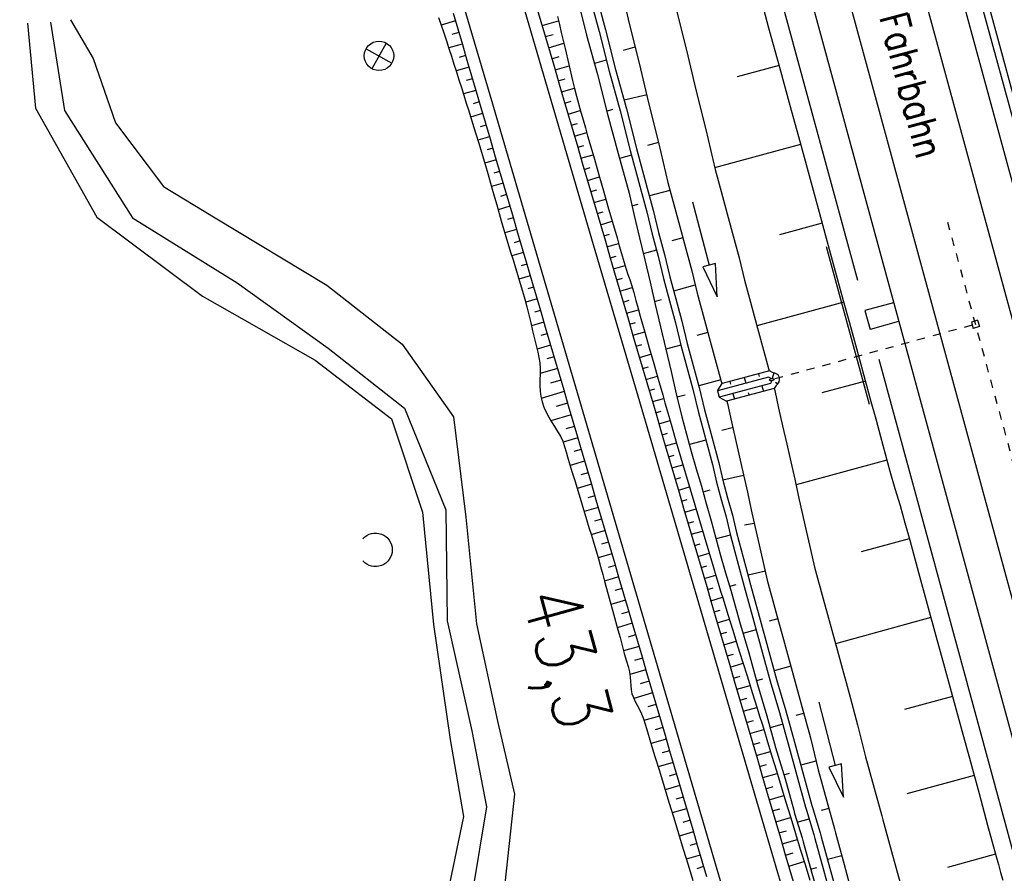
# Model space of a CAD drawing. Extents: x 447258 to 447844, y 441190 to 442763.
# Tile 28 of 123: x 447472 to 447532, y 441535 to 441587. Entities that reach past the tile are written whole.
import ezdxf

# ---------------------------------------------------------------- set-up
doc = ezdxf.new("R2010")
doc.units = 0
doc.header["$LTSCALE"] = 2
doc.header["$MEASUREMENT"] = 0
for name, pattern in [('ACAD_ISO03W100', [0.5, 0.25, -0.25]), ('ACAD_ISO10W100W', [0.5, 0.25, -0.25]), ('AUSGEZOGEN', [0])]:
    doc.linetypes.add(name, pattern=pattern)
for name, color, linetype in [('BOESCHG', 250, 'AUSGEZOGEN'), ('DB-Bahnachse', 7, 'CONTINUOUS'), ('DB-Bemassung', 15, 'CONTINUOUS'), ('DB-Bestand', 8, 'CONTINUOUS'), ('DB-Boeschungen', 15, 'CONTINUOUS'), ('DB-Gleisachsen', 7, 'CONTINUOUS'), ('DB-GRABEN', 15, 'AUSGEZOGEN'), ('DB-Ingenieurbauwerke', 15, 'CONTINUOUS'), ('DB-Kabelanlagen', 15, 'CONTINUOUS'), ('DB-LS-Wände', 15, 'CONTINUOUS'), ('DB-Wegboeschungen', 15, 'CONTINUOUS'), ('DB-Wege', 15, 'CONTINUOUS'), ('FBRTOP', 250, 'AUSGEZOGEN'), ('PFEILTOP', 200, 'AUSGEZOGEN')]:
    doc.layers.add(name, color=color, linetype=linetype)
doc.styles.add('ROMANS', font='romans.shx', dxfattribs={"width": 0.8})

# ---------------------------------------------------------------- blocks, each defined once
blk = doc.blocks.new('PRIM_A79_107')
at = {"layer": 'DB-Bestand', "color": 253, "linetype": 'Continuous'}
for points in [[(467.505, 261.252), (468.79, 259.991)], [(467.517, 259.98), (468.778, 261.264)]]:
    blk.add_lwpolyline(points, dxfattribs=at)
blk.add_circle((468.148, 260.622), 0.9, dxfattribs=at)
blk = doc.blocks.new('PRIM_A65_240')
at = {"layer": 'DB-Bestand', "color": 253, "linetype": 'Continuous'}
blk.add_lwpolyline([(496.353, 251.879, -0.69108), (497.484, 253.435, -0.691081), (497.665, 251.52)], format="xyb", dxfattribs=at)

msp = doc.modelspace()

# ---------------------------------------------------------------- hatches: boundary and pattern name
at = {"layer": 'PFEILTOP'}
h = msp.add_hatch(dxfattribs=at)
h.set_pattern_fill('_USER', color=256, scale=1.5, angle=45, style=0, pattern_type=0)
h.set_pattern_definition([(329.237, (447424.7137, 441994.7568), (0.7672323, 1.2889355), [])])
edge = h.paths.add_edge_path()
edge.add_line((447554.689, 441513.768), (447547.504, 441545.104))
edge.add_line((447547.504, 441545.104), (447537.107, 441587.415))
edge.add_line((447537.107, 441587.415), (447530.255, 441607.806))
edge.add_line((447530.255, 441607.806), (447521.935, 441632.16))
edge.add_line((447521.935, 441632.16), (447521.172, 441636.995))
edge.add_line((447521.172, 441636.995), (447519.605, 441643.372))
edge.add_line((447519.605, 441643.372), (447515.335, 441649.099))
edge.add_line((447515.335, 441649.099), (447507.515, 441678.184))
edge.add_line((447507.515, 441678.184), (447498.583, 441711.54))
edge.add_line((447498.583, 441711.54), (447488.289, 441750.317))
edge.add_line((447488.289, 441750.317), (447482.131, 441773.305))
edge.add_line((447482.131, 441773.305), (447471.266, 441814.433))
edge.add_line((447471.266, 441814.433), (447463.339, 441844.985))
edge.add_line((447463.339, 441844.985), (447457.856, 441865.942))
edge.add_line((447457.856, 441865.942), (447449.55, 441897.966))
edge.add_line((447449.55, 441897.966), (447433.166, 441961.446))
edge.add_line((447433.166, 441961.446), (447421.147, 442008.815))
edge.add_line((447421.147, 442008.815), (447419.891, 442013.788))
edge.add_line((447553.909, 441513.59), (447546.726, 441544.92))
edge.add_line((447546.726, 441544.92), (447536.339, 441587.191))
edge.add_line((447536.339, 441587.191), (447529.497, 441607.55))
edge.add_line((447529.497, 441607.55), (447521.155, 441631.966))
edge.add_line((447521.155, 441631.966), (447520.388, 441636.837))
edge.add_line((447520.388, 441636.837), (447518.867, 441643.024))
edge.add_line((447518.867, 441643.024), (447514.603, 441648.743))
edge.add_line((447514.603, 441648.743), (447506.743, 441677.976))
edge.add_line((447506.743, 441677.976), (447497.811, 441711.334))
edge.add_line((447497.811, 441711.334), (447487.517, 441750.111))
edge.add_line((447487.517, 441750.111), (447481.357, 441773.099))
edge.add_line((447481.357, 441773.099), (447470.492, 441814.231))
edge.add_line((447470.492, 441814.231), (447462.565, 441844.783))
edge.add_line((447462.565, 441844.783), (447457.082, 441865.74))
edge.add_line((447457.082, 441865.74), (447448.776, 441897.766))
edge.add_line((447448.776, 441897.766), (447432.39, 441961.248))
edge.add_line((447432.39, 441961.248), (447420.371, 442008.619))
edge.add_line((447420.371, 442008.619), (447419.067, 442013.783))

# ---------------------------------------------------------------- linework, layer by layer
at = {"layer": 'BOESCHG'}
for points in [[(447490.874, 441774.634, 0.000732), (447503.191, 441735.269, 0.001058), (447504.239, 441731.961, 0.000049), (447527.037, 441660.553, 0.012987), (447548.526, 441598.847, 0.008782), (447584.24, 441509.076)], [(447505.968, 441733.072, 0.000005), (447506.375, 441731.761, 0.000001), (447528.372, 441660.974, 0.018969), (447550.06, 441599.512, 0.012778), (447587.97, 441510.52)]]:
    msp.add_lwpolyline(points, format="xyb", dxfattribs=at)
at = {"layer": 'BOESCHG', "flags": 128}
msp.add_lwpolyline([(447528.106, 441604.773, -0.001741), (447532.245, 441590.487, -0.005466), (447533.498, 441585.918, -0.000173), (447539.995, 441561.128, 0.000259), (447544.338, 441544.57, 0.001301), (447552.31, 441514.558, 0.020112), (447552.908, 441512.64, 0.058233), (447553.222, 441512.004, -0.025738), (447554.023, 441510.618, -0.033988), (447555.281, 441507.68, -0.070536), (447555.581, 441506.164, -0.13888), (447555.367, 441505.212, 0.173807), (447555.247, 441504.434, 0.00477), (447555.3, 441504.174, 0.003118), (447555.387, 441503.778, 0.01381), (447557.421, 441495.825, 0.006254), (447562.612, 441478.459, 0.004755), (447564.688, 441472.034, 0.001644), (447570.93, 441453.526, 0.011246), (447571.501, 441451.968, 0.002982), (447573.818, 441446.158)], format="xyb", dxfattribs=at)
at = {"layer": 'DB-Bahnachse', "linetype": 'ACAD_ISO10W100W'}
msp.add_line((447528.254, 441574.362), (447533.412, 441555.416), dxfattribs=at)
at = {"layer": 'DB-Bestand', "linetype": 'Continuous'}
for p, q in [((447472.015, 441586.523), (447472.505, 441581.314)), ((447473.418, 441586.579), (447474.282, 441581.184)), ((447474.645, 441586.715), (447476.021, 441584.364)), ((447476.021, 441584.364), (447477.395, 441580.422)), ((447472.505, 441581.314), (447476.255, 441574.669)), ((447474.282, 441581.184), (447478.427, 441574.619)), ((447477.395, 441580.422), (447480.32, 441576.543)), ((447480.32, 441576.543), (447483.476, 441574.612)), ((447476.255, 441574.669), (447482.716, 441569.822)), ((447478.427, 441574.619), (447484.819, 441570.656)), ((447483.476, 441574.612), (447490.306, 441570.509)), ((447484.819, 441570.656), (447490.397, 441566.646)), ((447490.306, 441570.509), (447494.907, 441566.9)), ((447482.716, 441569.822), (447489.603, 441565.924)), ((447490.397, 441566.646), (447495.065, 441562.987)), ((447494.907, 441566.9), (447498.048, 441562.446)), ((447489.603, 441565.924), (447494.267, 441562.327)), ((447495.065, 441562.987), (447497.593, 441556.78)), ((447494.267, 441562.327), (447496.163, 441556.632)), ((447498.048, 441562.446), (447498.815, 441556.331)), ((447496.163, 441556.632), (447496.821, 441549.77)), ((447497.593, 441556.78), (447497.663, 441549.994)), ((447498.815, 441556.331), (447499.462, 441549.802)), ((447496.821, 441549.77), (447497.86, 441542.735)), ((447497.663, 441549.994), (447499.173, 441543.259)), ((447499.462, 441549.802), (447500.751, 441543.843)), ((447500.751, 441543.843), (447501.782, 441539.391)), ((447499.173, 441543.259), (447500.081, 441538.608)), ((447497.86, 441542.735), (447498.662, 441538.031)), ((447501.782, 441539.391), (447500.973, 441531.917)), ((447500.081, 441538.608), (447499.191, 441533.309)), ((447498.662, 441538.031), (447497.808, 441533.908))]:
    msp.add_line(p, q, dxfattribs=at)
at = {"layer": 'DB-Boeschungen', "linetype": 'Continuous'}
for p, q in [((447516.66, 441588.656), (447517.319, 441586.244)), ((447511.692, 441587.297), (447512.304, 441584.872)), ((447517.319, 441586.244), (447517.979, 441583.833)), ((447512.304, 441584.872), (447512.867, 441582.434)), ((447517.953, 441583.929), (447515.397, 441583.23)), ((447517.979, 441583.833), (447518.639, 441581.422)), ((447512.867, 441582.434), (447513.479, 441580.01)), ((447518.639, 441581.422), (447519.299, 441579.01)), ((447513.479, 441580.01), (447514.042, 441577.572)), ((447519.272, 441579.107), (447514.016, 441577.668)), ((447519.299, 441579.01), (447519.668, 441577.66)), ((447514.042, 441577.572), (447514.411, 441576.222)), ((447519.668, 441577.66), (447520.038, 441576.31)), ((447514.411, 441576.222), (447514.781, 441574.871)), ((447520.038, 441576.31), (447520.407, 441574.959)), ((447520.407, 441574.959), (447520.777, 441573.609)), ((447514.781, 441574.871), (447515.15, 441573.521)), ((447520.592, 441574.284), (447517.988, 441573.571)), ((447515.15, 441573.521), (447515.52, 441572.17)), ((447520.777, 441573.609), (447521.146, 441572.258)), ((447515.52, 441572.17), (447515.841, 441570.807)), ((447521.146, 441572.258), (447521.515, 441570.908)), ((447515.841, 441570.807), (447516.21, 441569.457)), ((447521.515, 441570.908), (447521.885, 441569.558)), ((447521.885, 441569.558), (447522.254, 441568.207)), ((447516.21, 441569.457), (447516.58, 441568.106)), ((447521.911, 441569.461), (447516.606, 441568.01)), ((447516.58, 441568.106), (447516.949, 441566.756)), ((447522.254, 441568.207), (447522.624, 441566.857)), ((447516.949, 441566.756), (447517.319, 441565.405)), ((447522.624, 441566.857), (447522.993, 441565.507)), ((447517.319, 441565.405), (447517.358, 441565.263)), ((447522.993, 441565.507), (447523.284, 441564.446)), ((447517.654, 441564.182), (447517.688, 441564.055)), ((447523.231, 441564.638), (447520.578, 441563.913)), ((447523.284, 441564.446), (447523.574, 441563.385)), ((447517.688, 441564.055), (447517.93, 441562.981)), ((447517.93, 441562.981), (447518.173, 441561.907)), ((447523.574, 441563.385), (447523.864, 441562.324)), ((447523.864, 441562.324), (447524.155, 441561.263)), ((447518.173, 441561.907), (447518.428, 441560.784)), ((447524.155, 441561.263), (447524.445, 441560.202)), ((447518.428, 441560.784), (447518.67, 441559.71)), ((447524.445, 441560.202), (447524.735, 441559.141)), ((447518.67, 441559.71), (447518.912, 441558.636)), ((447524.55, 441559.816), (447519.004, 441558.298)), ((447524.735, 441559.141), (447525.025, 441558.08)), ((447518.912, 441558.636), (447519.154, 441557.562)), ((447519.154, 441557.562), (447519.396, 441556.487)), ((447525.025, 441558.08), (447525.364, 441557.032)), ((447525.364, 441557.032), (447525.654, 441555.971)), ((447519.396, 441556.487), (447519.638, 441555.413)), ((447525.654, 441555.971), (447525.945, 441554.91)), ((447519.638, 441555.413), (447519.88, 441554.339)), ((447525.918, 441555.006), (447522.976, 441554.201)), ((447525.945, 441554.91), (447526.486, 441552.932)), ((447519.88, 441554.339), (447520.122, 441553.265)), ((447520.122, 441553.265), (447520.65, 441551.336)), ((447526.486, 441552.932), (447527.013, 441551.003)), ((447520.65, 441551.336), (447521.178, 441549.407)), ((447527.013, 441551.003), (447527.541, 441549.074)), ((447527.238, 441550.183), (447521.402, 441548.587)), ((447521.178, 441549.407), (447521.706, 441547.478)), ((447527.541, 441549.074), (447528.069, 441547.145)), ((447521.706, 441547.478), (447522.234, 441545.548)), ((447528.069, 441547.145), (447528.597, 441545.216)), ((447522.234, 441545.548), (447522.761, 441543.619)), ((447528.557, 441545.361), (447525.615, 441544.556)), ((447528.597, 441545.216), (447529.125, 441543.287)), ((447522.761, 441543.619), (447523.241, 441541.677)), ((447529.125, 441543.287), (447529.652, 441541.358)), ((447523.241, 441541.677), (447523.769, 441539.748)), ((447529.652, 441541.358), (447530.18, 441539.429)), ((447529.877, 441540.538), (447525.777, 441539.416)), ((447523.769, 441539.748), (447524.231, 441538.06)), ((447530.18, 441539.429), (447530.708, 441537.5)), ((447524.231, 441538.06), (447524.297, 441537.819)), ((447524.297, 441537.819), (447524.824, 441535.89)), ((447530.708, 441537.5), (447531.236, 441535.571)), ((447524.824, 441535.89), (447525.352, 441533.961)), ((447531.196, 441535.715), (447528.254, 441534.91)), ((447531.236, 441535.571), (447531.368, 441535.088)), ((447531.368, 441535.088), (447531.5, 441534.606)), ((447531.5, 441534.606), (447531.632, 441534.124))]:
    msp.add_line(p, q, dxfattribs=at)
at = {"layer": 'DB-Gleisachsen', "linetype": 'Continuous'}
for p, q in [((447522.616, 441603.635), (447547.472, 441512.338)), ((447518.275, 441602.449), (447543.13, 441511.156))]:
    msp.add_line(p, q, dxfattribs=at)
at = {"layer": 'DB-GRABEN', "linetype": 'Continuous'}
for p, q in [((447508.235, 441588.943), (447508.799, 441586.505)), ((447505.583, 441588.217), (447506.194, 441585.792)), ((447506.306, 441588.415), (447506.966, 441586.003)), ((447506.692, 441588.52), (447507.352, 441586.109)), ((447508.799, 441586.505), (447509.41, 441584.08)), ((447506.194, 441585.792), (447506.854, 441583.381)), ((447506.966, 441586.003), (447507.577, 441583.579)), ((447507.352, 441586.109), (447507.963, 441583.684)), ((447509.146, 441585.045), (447508.423, 441584.847)), ((447507.393, 441584.254), (447506.669, 441584.056)), ((447509.41, 441584.08), (447509.973, 441581.643)), ((447506.854, 441583.381), (447507.466, 441580.956)), ((447507.577, 441583.579), (447508.237, 441581.168)), ((447507.963, 441583.684), (447508.623, 441581.273)), ((447509.89, 441582.138), (447508.478, 441581.804)), ((447509.973, 441581.643), (447510.585, 441579.218)), ((447507.413, 441581.149), (447507.799, 441581.255)), ((447508.237, 441581.168), (447508.849, 441578.743)), ((447508.623, 441581.273), (447509.235, 441578.849)), ((447507.466, 441580.956), (447508.125, 441578.545)), ((447510.585, 441579.218), (447509.91, 441579.033)), ((447510.585, 441579.218), (447511.148, 441576.78)), ((447508.849, 441578.743), (447509.509, 441576.332)), ((447509.235, 441578.849), (447509.894, 441576.437)), ((447508.125, 441578.545), (447508.785, 441576.134)), ((447508.928, 441578.454), (447508.205, 441578.256)), ((447511.148, 441576.78), (447511.518, 441575.43)), ((447509.509, 441576.332), (447509.878, 441574.981)), ((447509.894, 441576.437), (447510.264, 441575.087)), ((447511.28, 441576.298), (447510.026, 441575.955)), ((447508.785, 441576.134), (447509.106, 441574.77)), ((447512.665, 441575.599), (447513.674, 441571.728)), ((447508.948, 441575.349), (447509.334, 441575.454)), ((447509.878, 441574.981), (447510.199, 441573.618)), ((447510.264, 441575.087), (447510.585, 441573.723)), ((447511.518, 441575.43), (447511.887, 441574.08)), ((447509.106, 441574.77), (447509.428, 441573.407)), ((447511.887, 441574.08), (447512.257, 441572.729)), ((447509.428, 441573.407), (447509.749, 441572.043)), ((447510.199, 441573.618), (447510.569, 441572.267)), ((447510.585, 441573.723), (447510.955, 441572.373)), ((447512.072, 441573.404), (447511.397, 441573.22)), ((447510.463, 441572.653), (447509.643, 441572.429)), ((447512.257, 441572.729), (447512.626, 441571.379)), ((447509.749, 441572.043), (447510.07, 441570.679)), ((447510.569, 441572.267), (447510.89, 441570.904)), ((447510.955, 441572.373), (447511.276, 441571.009)), ((447512.626, 441571.379), (447512.947, 441570.015)), ((447513.674, 441571.728), (447513.287, 441571.627)), ((447513.287, 441571.627), (447514.179, 441569.793)), ((447514.062, 441571.829), (447513.674, 441571.728)), ((447514.179, 441569.793), (447514.062, 441571.829)), ((447510.89, 441570.904), (447511.259, 441569.553)), ((447511.276, 441571.009), (447511.645, 441569.659)), ((447510.07, 441570.679), (447510.391, 441569.316)), ((447512.815, 441570.497), (447511.513, 441570.141)), ((447510.339, 441569.509), (447510.773, 441569.628)), ((447511.259, 441569.553), (447511.629, 441568.203)), ((447511.645, 441569.659), (447512.015, 441568.309)), ((447512.947, 441570.015), (447513.317, 441568.665)), ((447510.391, 441569.316), (447510.713, 441567.952)), ((447513.317, 441568.665), (447513.686, 441567.314)), ((447510.713, 441567.952), (447511.034, 441566.589)), ((447511.629, 441568.203), (447511.95, 441566.839)), ((447512.015, 441568.309), (447512.336, 441566.945)), ((447513.607, 441567.604), (447512.932, 441567.419)), ((447513.686, 441567.314), (447514.056, 441565.964)), ((447511.95, 441566.839), (447511.034, 441566.589)), ((447511.034, 441566.589), (447511.355, 441565.225)), ((447511.95, 441566.839), (447512.32, 441565.489)), ((447512.336, 441566.945), (447512.705, 441565.595)), ((447514.056, 441565.964), (447514.425, 441564.614)), ((447512.32, 441565.489), (447512.689, 441564.139)), ((447512.705, 441565.595), (447513.075, 441564.244)), ((447511.355, 441565.225), (447511.676, 441563.862)), ((447517.319, 441564.88), (447514.184, 441564.049)), ((447517.363, 441565.264), (447514.485, 441564.501)), ((447515.825, 441564.856), (447515.92, 441564.509)), ((447516.7, 441565.088), (447516.747, 441564.915)), ((447517.483, 441564.794), (447517.319, 441564.88)), ((447517.559, 441565.161), (447517.363, 441565.264)), ((447517.645, 441565.15), (447517.542, 441564.802)), ((447512.689, 441564.139), (447513.023, 441562.727)), ((447514.399, 441564.71), (447513.048, 441564.341)), ((447513.075, 441564.244), (447513.396, 441562.881)), ((447514.184, 441564.049), (447514.48, 441564.5)), ((447517.425, 441564.494), (447514.29, 441563.663)), ((447514.425, 441564.614), (447514.463, 441564.474)), ((447517.654, 441564.183), (447514.733, 441563.408)), ((447514.94, 441564.622), (447514.987, 441564.448)), ((447516.9, 441564.355), (447516.995, 441564.008)), ((447517.522, 441564.649), (447517.425, 441564.494)), ((447517.773, 441564.372), (447517.654, 441564.183)), ((447517.735, 441564.573), (447517.884, 441564.468)), ((447511.676, 441563.862), (447512.011, 441562.45)), ((447511.729, 441563.669), (447512.211, 441563.801)), ((447514.184, 441564.049), (447514.29, 441563.663)), ((447514.29, 441563.663), (447514.733, 441563.408)), ((447515.14, 441563.889), (447515.235, 441563.541)), ((447516.073, 441563.95), (447516.12, 441563.776)), ((447514.754, 441563.414), (447514.795, 441563.263)), ((447514.795, 441563.263), (447515.05, 441562.141)), ((447512.011, 441562.45), (447512.301, 441561.389)), ((447513.023, 441562.727), (447513.314, 441561.666)), ((447513.396, 441562.881), (447513.7, 441561.771)), ((447513.7, 441561.771), (447513.99, 441560.71)), ((447515.094, 441561.79), (447514.467, 441561.619)), ((447515.05, 441562.141), (447515.292, 441561.067)), ((447512.301, 441561.389), (447512.591, 441560.328)), ((447513.314, 441561.666), (447513.604, 441560.605)), ((447513.485, 441561.039), (447512.473, 441560.762)), ((447513.604, 441560.605), (447513.894, 441559.544)), ((447513.99, 441560.71), (447514.28, 441559.649)), ((447515.292, 441561.067), (447515.534, 441559.993)), ((447512.591, 441560.328), (447512.882, 441559.267)), ((447515.534, 441559.993), (447515.776, 441558.918)), ((447513.894, 441559.544), (447514.136, 441558.47)), ((447514.28, 441559.649), (447514.522, 441558.575)), ((447512.882, 441559.267), (447513.22, 441558.219)), ((447515.789, 441558.87), (447514.522, 441558.575)), ((447515.776, 441558.918), (447516.018, 441557.844)), ((447513.22, 441558.219), (447513.51, 441557.158)), ((447514.136, 441558.47), (447514.427, 441557.409)), ((447514.522, 441558.575), (447514.813, 441557.514)), ((447513.313, 441557.881), (447513.747, 441558)), ((447514.813, 441557.514), (447515.103, 441556.453)), ((447516.018, 441557.844), (447516.26, 441556.77)), ((447513.51, 441557.158), (447513.801, 441556.097)), ((447514.427, 441557.409), (447514.717, 441556.348)), ((447514.717, 441556.348), (447514.959, 441555.274)), ((447515.103, 441556.453), (447515.345, 441555.379)), ((447516.26, 441556.77), (447516.502, 441555.696)), ((447513.801, 441556.097), (447514.091, 441555.036)), ((447516.436, 441555.937), (447515.845, 441555.827)), ((447516.502, 441555.696), (447516.744, 441554.622)), ((447514.972, 441555.225), (447514.104, 441554.988)), ((447514.959, 441555.274), (447515.249, 441554.213)), ((447515.345, 441555.379), (447515.635, 441554.318)), ((447514.091, 441555.036), (447514.381, 441553.975)), ((447516.744, 441554.622), (447516.987, 441553.547)), ((447514.381, 441553.975), (447514.672, 441552.914)), ((447515.249, 441554.213), (447515.54, 441553.151)), ((447515.635, 441554.318), (447515.926, 441553.257)), ((447516.987, 441553.547), (447517.229, 441552.473)), ((447514.672, 441552.914), (447515.01, 441551.866)), ((447515.54, 441553.151), (447515.83, 441552.09)), ((447515.926, 441553.257), (447516.216, 441552.196)), ((447517.132, 441553.017), (447516.058, 441552.775)), ((447514.944, 441552.107), (447515.33, 441552.213)), ((447515.83, 441552.09), (447516.358, 441550.161)), ((447516.216, 441552.196), (447516.744, 441550.267)), ((447517.229, 441552.473), (447517.756, 441550.544)), ((447515.01, 441551.866), (447515.538, 441549.937)), ((447517.756, 441550.544), (447518.284, 441548.615)), ((447515.538, 441549.937), (447516.114, 441548.021)), ((447516.358, 441550.161), (447516.886, 441548.232)), ((447516.744, 441550.267), (447517.271, 441548.338)), ((447517.875, 441550.11), (447517.345, 441549.965)), ((447516.556, 441549.438), (447515.736, 441549.214)), ((447518.284, 441548.615), (447518.812, 441546.686)), ((447516.114, 441548.021), (447516.642, 441546.092)), ((447516.886, 441548.232), (447517.413, 441546.303)), ((447517.271, 441548.338), (447517.799, 441546.409)), ((447518.667, 441547.216), (447517.654, 441546.939)), ((447518.812, 441546.686), (447519.34, 441544.757)), ((447516.576, 441546.333), (447516.962, 441546.439)), ((447516.642, 441546.092), (447517.218, 441544.176)), ((447517.413, 441546.303), (447517.99, 441544.387)), ((447517.799, 441546.409), (447518.375, 441544.493)), ((447520.387, 441545.022), (447521.396, 441541.151)), ((447517.99, 441544.387), (447518.517, 441542.458)), ((447518.375, 441544.493), (447518.903, 441542.564)), ((447519.459, 441544.323), (447518.976, 441544.191)), ((447519.34, 441544.757), (447519.868, 441542.828)), ((447517.218, 441544.176), (447517.746, 441542.247)), ((447518.187, 441543.664), (447517.416, 441543.453)), ((447518.517, 441542.458), (447519.045, 441540.529)), ((447518.903, 441542.564), (447519.431, 441540.635)), ((447519.868, 441542.828), (447520.347, 441540.885)), ((447517.746, 441542.247), (447518.322, 441540.331)), ((447520.202, 441541.416), (447519.286, 441541.165)), ((447521.783, 441541.252), (447521.396, 441541.151)), ((447521.901, 441539.216), (447521.783, 441541.252)), ((447518.256, 441540.572), (447518.593, 441540.665)), ((447520.347, 441540.885), (447520.875, 441538.956)), ((447521.396, 441541.151), (447521.009, 441541.05)), ((447521.009, 441541.05), (447521.901, 441539.216)), ((447518.322, 441540.331), (447518.85, 441538.402)), ((447519.045, 441540.529), (447519.573, 441538.6)), ((447519.431, 441540.635), (447519.959, 441538.706)), ((447520.875, 441538.956), (447521.337, 441537.268)), ((447518.85, 441538.402), (447518.902, 441538.209)), ((447519.573, 441538.6), (447519.626, 441538.407)), ((447519.626, 441538.407), (447520.083, 441536.925)), ((447519.959, 441538.706), (447520.012, 441538.513)), ((447520.012, 441538.513), (447520.469, 441537.031)), ((447520.994, 441538.522), (447520.536, 441538.397)), ((447518.902, 441538.209), (447519.36, 441536.727)), ((447519.065, 441537.683), (447519.788, 441537.881)), ((447520.469, 441537.031), (447520.535, 441536.79)), ((447521.337, 441537.268), (447521.403, 441537.027)), ((447519.36, 441536.727), (447519.426, 441536.486)), ((447519.426, 441536.486), (447519.953, 441534.557)), ((447520.083, 441536.925), (447520.149, 441536.684)), ((447520.149, 441536.684), (447520.677, 441534.755)), ((447520.535, 441536.79), (447521.063, 441534.861)), ((447521.403, 441537.027), (447521.931, 441535.098)), ((447521.786, 441535.629), (447520.917, 441535.391)), ((447519.887, 441534.798), (447520.273, 441534.904)), ((447520.677, 441534.755), (447521.205, 441532.826)), ((447521.063, 441534.861), (447521.59, 441532.931)), ((447521.931, 441535.098), (447522.459, 441533.169)), ((447519.953, 441534.557), (447520.529, 441532.641))]:
    msp.add_line(p, q, dxfattribs=at)
msp.add_ellipse((447517.503, 441564.722), major_axis=(0.477, 0.131), ratio=0.878803, start_param=-1.223517, end_param=1.219229, dxfattribs=at)
at = {"layer": 'DB-Ingenieurbauwerke', "linetype": 'Continuous'}
for p, q in [((447513.496, 441645.51), (447541.25, 441543.565)), ((447505.987, 441638.951), (447532.664, 441541.227)), ((447524.943, 441569.434), (447523.207, 441568.958)), ((447523.207, 441568.958), (447523.524, 441567.801)), ((447530.097, 441568.356), (447529.711, 441568.25)), ((447530.097, 441568.356), (447530.202, 441567.97)), ((447525.26, 441568.276), (447523.524, 441567.801)), ((447529.711, 441568.25), (447529.816, 441567.865)), ((447530.202, 441567.97), (447529.816, 441567.865))]:
    msp.add_line(p, q, dxfattribs=at)
at = {"layer": 'DB-Ingenieurbauwerke', "linetype": 'ACAD_ISO03W100'}
msp.add_line((447529.763, 441568.057), (447517.633, 441564.755), dxfattribs=at)
at = {"layer": 'DB-Ingenieurbauwerke', "linetype": 'Continuous'}
msp.add_ellipse((447517.503, 441564.722), major_axis=(0.13, 0.035), ratio=0.555556, start_param=0, end_param=6.283185, dxfattribs=at)
at = {"layer": 'DB-Kabelanlagen', "linetype": 'Continuous'}
for p, q in [((447525.752, 441604.489), (447534.096, 441573.84)), ((447526.138, 441604.594), (447534.454, 441574.05))]:
    msp.add_line(p, q, dxfattribs=at)
at = {"layer": 'DB-LS-Wände', "linetype": 'Continuous'}
for p, q in [((447507.501, 441626.799), (447522.746, 441570.802)), ((447520.835, 441572.871), (447523.462, 441563.222)), ((447524.059, 441565.977), (447530.926, 441540.754)), ((447530.926, 441540.754), (447539.293, 441510.02))]:
    msp.add_line(p, q, dxfattribs=at)
at = {"layer": 'DB-Wegboeschungen', "linetype": 'Continuous'}
for p, q in [((447498.034, 441587.131), (447498.315, 441586.172)), ((447503.113, 441587.579), (447503.394, 441586.62)), ((447497.141, 441586.869), (447497.308, 441586.397)), ((447498.172, 441586.661), (447497.305, 441586.407)), ((447497.308, 441586.397), (447497.472, 441585.924)), ((447503.394, 441586.62), (447503.676, 441585.66)), ((447503.467, 441586.371), (447504.471, 441586.661)), ((447504.41, 441586.918), (447504.526, 441586.431)), ((447504.526, 441586.431), (447504.642, 441585.944)), ((447497.472, 441585.924), (447497.626, 441585.448)), ((447498.379, 441585.953), (447497.961, 441585.83)), ((447498.315, 441586.172), (447498.597, 441585.212)), ((447503.666, 441585.695), (447504.15, 441585.835)), ((447504.642, 441585.944), (447504.873, 441584.97)), ((447497.626, 441585.448), (447497.776, 441584.971)), ((447498.587, 441585.245), (447497.766, 441585.004)), ((447498.597, 441585.212), (447498.878, 441584.252)), ((447503.676, 441585.66), (447503.958, 441584.701)), ((447503.864, 441585.019), (447504.797, 441585.288)), ((447497.776, 441584.971), (447497.927, 441584.495)), ((447503.958, 441584.701), (447504.239, 441583.741)), ((447504.873, 441584.97), (447505.105, 441583.995)), ((447497.927, 441584.495), (447498.08, 441584.018)), ((447498.08, 441584.018), (447498.232, 441583.542)), ((447498.795, 441584.536), (447498.392, 441584.418)), ((447498.878, 441584.252), (447499.16, 441583.293)), ((447504.063, 441584.343), (447504.512, 441584.473)), ((447505.105, 441583.995), (447505.337, 441583.021)), ((447499.003, 441583.828), (447498.214, 441583.597)), ((447498.232, 441583.542), (447498.384, 441583.065)), ((447504.239, 441583.741), (447504.521, 441582.782)), ((447504.261, 441583.667), (447505.124, 441583.916)), ((447498.384, 441583.065), (447498.536, 441582.589)), ((447499.211, 441583.12), (447498.825, 441583.007)), ((447499.16, 441583.293), (447499.441, 441582.333)), ((447504.459, 441582.991), (447504.873, 441583.11)), ((447504.521, 441582.782), (447504.802, 441581.822)), ((447505.337, 441583.021), (447505.452, 441582.534)), ((447498.536, 441582.589), (447498.687, 441582.112)), ((447499.418, 441582.412), (447498.663, 441582.19)), ((447499.441, 441582.333), (447499.723, 441581.374)), ((447504.658, 441582.315), (447505.45, 441582.543)), ((447505.452, 441582.534), (447505.57, 441582.048)), ((447498.687, 441582.112), (447498.835, 441581.634)), ((447498.835, 441581.634), (447498.981, 441581.156)), ((447499.626, 441581.704), (447499.253, 441581.594)), ((447504.802, 441581.822), (447505.084, 441580.863)), ((447504.856, 441581.639), (447505.238, 441581.749)), ((447505.57, 441582.048), (447505.831, 441581.082)), ((447498.981, 441581.156), (447499.274, 441580.2)), ((447499.834, 441580.995), (447499.096, 441580.779)), ((447499.723, 441581.374), (447500.005, 441580.414)), ((447505.055, 441580.963), (447505.804, 441581.179)), ((447505.831, 441581.082), (447505.972, 441580.602)), ((447500.005, 441580.414), (447500.286, 441579.455)), ((447505.084, 441580.863), (447505.365, 441579.903)), ((447505.253, 441580.287), (447505.627, 441580.395)), ((447505.972, 441580.602), (447506.114, 441580.123)), ((447499.274, 441580.2), (447499.573, 441579.245)), ((447500.042, 441580.287), (447499.678, 441580.18)), ((447505.365, 441579.903), (447505.647, 441578.944)), ((447505.451, 441579.611), (447506.2, 441579.827)), ((447506.114, 441580.123), (447506.253, 441579.642)), ((447500.25, 441579.579), (447499.534, 441579.369)), ((447499.573, 441579.245), (447499.723, 441578.768)), ((447500.286, 441579.455), (447500.568, 441578.495)), ((447506.253, 441579.642), (447506.39, 441579.162)), ((447499.723, 441578.768), (447499.871, 441578.291)), ((447500.458, 441578.871), (447500.107, 441578.768)), ((447505.647, 441578.944), (447505.929, 441577.984)), ((447505.65, 441578.935), (447506.022, 441579.042)), ((447506.39, 441579.162), (447506.667, 441578.201)), ((447499.871, 441578.291), (447500.013, 441577.811)), ((447500.665, 441578.162), (447499.97, 441577.959)), ((447500.568, 441578.495), (447500.849, 441577.536)), ((447505.848, 441578.259), (447506.589, 441578.472)), ((447505.929, 441577.984), (447506.21, 441577.025)), ((447506.667, 441578.201), (447506.944, 441577.24)), ((447500.013, 441577.811), (447500.151, 441577.331)), ((447500.873, 441577.454), (447500.524, 441577.352)), ((447500.849, 441577.536), (447501.131, 441576.576)), ((447506.046, 441577.583), (447506.415, 441577.689)), ((447500.151, 441577.331), (447500.423, 441576.368)), ((447506.21, 441577.025), (447506.492, 441576.065)), ((447506.245, 441576.906), (447506.979, 441577.118)), ((447506.944, 441577.24), (447507.22, 441576.279)), ((447501.081, 441576.746), (447500.375, 441576.539)), ((447500.423, 441576.368), (447500.557, 441575.887)), ((447501.131, 441576.576), (447501.412, 441575.617)), ((447506.443, 441576.23), (447506.808, 441576.336)), ((447507.22, 441576.279), (447507.497, 441575.318)), ((447500.557, 441575.887), (447500.694, 441575.406)), ((447501.289, 441576.038), (447500.931, 441575.933)), ((447501.412, 441575.617), (447501.694, 441574.657)), ((447506.492, 441576.065), (447506.773, 441575.105)), ((447506.642, 441575.554), (447507.368, 441575.764)), ((447500.694, 441575.406), (447500.974, 441574.446)), ((447501.497, 441575.329), (447500.777, 441575.118)), ((447506.773, 441575.105), (447507.055, 441574.146)), ((447506.84, 441574.878), (447507.202, 441574.983)), ((447507.497, 441575.318), (447507.773, 441574.357)), ((447500.974, 441574.446), (447501.261, 441573.488)), ((447501.705, 441574.621), (447501.345, 441574.516)), ((447501.694, 441574.657), (447501.976, 441573.698)), ((447507.038, 441574.202), (447507.758, 441574.41)), ((447507.773, 441574.357), (447508.05, 441573.396)), ((447501.912, 441573.913), (447501.197, 441573.703)), ((447507.055, 441574.146), (447507.336, 441573.186)), ((447501.261, 441573.488), (447501.548, 441572.53)), ((447502.12, 441573.205), (447501.764, 441573.1)), ((447501.976, 441573.698), (447502.257, 441572.738)), ((447507.237, 441573.526), (447507.595, 441573.63)), ((447507.336, 441573.186), (447507.618, 441572.227)), ((447508.05, 441573.396), (447508.189, 441572.915)), ((447502.257, 441572.738), (447502.539, 441571.778)), ((447507.435, 441572.85), (447508.148, 441573.056)), ((447508.189, 441572.915), (447508.326, 441572.435)), ((447501.548, 441572.53), (447501.692, 441572.051)), ((447502.328, 441572.496), (447501.62, 441572.289)), ((447501.692, 441572.051), (447501.835, 441571.572)), ((447507.618, 441572.227), (447507.9, 441571.267)), ((447507.633, 441572.174), (447507.988, 441572.277)), ((447508.326, 441572.435), (447508.464, 441571.954)), ((447508.464, 441571.954), (447508.609, 441571.476)), ((447501.835, 441571.572), (447501.977, 441571.093)), ((447502.536, 441571.788), (447502.184, 441571.685)), ((447502.539, 441571.778), (447502.82, 441570.819)), ((447507.832, 441571.498), (447508.538, 441571.702)), ((447508.609, 441571.476), (447508.715, 441571.159)), ((447501.977, 441571.093), (447502.122, 441570.614)), ((447502.744, 441571.08), (447502.042, 441570.874)), ((447502.82, 441570.819), (447503.102, 441569.859)), ((447507.9, 441571.267), (447508.181, 441570.308)), ((447508.03, 441570.822), (447508.394, 441570.927)), ((447508.715, 441571.159), (447508.824, 441570.844)), ((447508.824, 441570.844), (447508.928, 441570.527)), ((447502.122, 441570.614), (447502.271, 441570.137)), ((447502.271, 441570.137), (447502.413, 441569.657)), ((447502.952, 441570.372), (447502.606, 441570.271)), ((447508.181, 441570.308), (447508.463, 441569.348)), ((447508.229, 441570.146), (447508.979, 441570.363)), ((447508.928, 441570.527), (447509.07, 441570.047)), ((447502.413, 441569.657), (447502.54, 441569.173)), ((447503.159, 441569.664), (447502.467, 441569.461)), ((447503.102, 441569.859), (447503.384, 441568.9)), ((447508.427, 441569.47), (447508.798, 441569.577)), ((447509.07, 441570.047), (447509.202, 441569.565)), ((447509.202, 441569.565), (447509.337, 441569.084)), ((447502.54, 441569.173), (447502.657, 441568.687)), ((447503.367, 441568.955), (447503.005, 441568.849)), ((447508.463, 441569.348), (447508.744, 441568.389)), ((447508.625, 441568.794), (447509.359, 441569.006)), ((447509.337, 441569.084), (447509.474, 441568.603)), ((447502.657, 441568.687), (447502.773, 441568.2)), ((447503.384, 441568.9), (447503.665, 441567.94)), ((447508.744, 441568.389), (447509.026, 441567.429)), ((447509.474, 441568.603), (447509.745, 441567.64)), ((447502.773, 441568.2), (447502.889, 441567.713)), ((447503.575, 441568.247), (447502.815, 441568.024)), ((447503.665, 441567.94), (447503.947, 441566.981)), ((447508.824, 441568.118), (447509.188, 441568.223)), ((447502.889, 441567.713), (447503.003, 441567.226)), ((447503.003, 441567.226), (447503.121, 441566.738)), ((447503.783, 441567.539), (447503.384, 441567.422)), ((447509.022, 441567.442), (447509.743, 441567.65)), ((447509.026, 441567.429), (447509.307, 441566.47)), ((447509.745, 441567.64), (447510.017, 441566.678)), ((447503.121, 441566.738), (447503.202, 441566.413)), ((447503.991, 441566.831), (447503.159, 441566.587)), ((447503.947, 441566.981), (447504.228, 441566.021)), ((447509.221, 441566.766), (447509.577, 441566.869)), ((447510.017, 441566.678), (447510.292, 441565.716)), ((447503.202, 441566.413), (447503.274, 441566.086)), ((447503.274, 441566.086), (447503.326, 441565.757)), ((447504.199, 441566.122), (447503.755, 441565.993)), ((447504.228, 441566.021), (447504.51, 441565.062)), ((447509.307, 441566.47), (447509.589, 441565.51)), ((447509.419, 441566.09), (447510.126, 441566.294)), ((447503.326, 441565.757), (447503.349, 441565.413)), ((447503.349, 441565.413), (447503.349, 441565.066)), ((447504.406, 441565.414), (447503.35, 441565.104)), ((447509.589, 441565.51), (447509.871, 441564.551)), ((447509.617, 441565.414), (447509.969, 441565.515)), ((447510.292, 441565.716), (447510.568, 441564.755)), ((447503.341, 441564.719), (447503.337, 441564.374)), ((447503.349, 441565.066), (447503.341, 441564.719)), ((447504.51, 441565.062), (447504.791, 441564.102)), ((447509.816, 441564.738), (447510.515, 441564.94)), ((447510.568, 441564.755), (447510.845, 441563.794)), ((447503.337, 441564.374), (447503.351, 441564.031)), ((447504.614, 441564.706), (447503.976, 441564.519)), ((447509.871, 441564.551), (447510.152, 441563.591)), ((447510.014, 441564.062), (447510.362, 441564.162)), ((447503.351, 441564.031), (447503.393, 441563.692)), ((447503.393, 441563.692), (447503.47, 441563.367)), ((447504.822, 441563.998), (447503.415, 441563.585)), ((447504.791, 441564.102), (447505.073, 441563.143)), ((447510.152, 441563.591), (447510.434, 441562.631)), ((447510.212, 441563.386), (447510.905, 441563.586)), ((447510.845, 441563.794), (447510.983, 441563.314)), ((447503.47, 441563.367), (447503.579, 441563.05)), ((447503.579, 441563.05), (447503.715, 441562.744)), ((447505.03, 441563.289), (447504.34, 441563.087)), ((447505.073, 441563.143), (447505.355, 441562.183)), ((447510.983, 441563.314), (447511.121, 441562.833)), ((447503.715, 441562.744), (447503.877, 441562.441)), ((447503.877, 441562.441), (447504.054, 441562.147)), ((447505.238, 441562.581), (447504.008, 441562.221)), ((447510.411, 441562.71), (447510.755, 441562.809)), ((447510.434, 441562.631), (447510.715, 441561.672)), ((447511.121, 441562.833), (447511.256, 441562.352)), ((447511.256, 441562.352), (447511.392, 441561.87)), ((447504.054, 441562.147), (447504.238, 441561.856)), ((447504.238, 441561.856), (447504.421, 441561.565)), ((447505.446, 441561.873), (447504.931, 441561.722)), ((447505.355, 441562.183), (447505.636, 441561.224)), ((447510.609, 441562.034), (447511.291, 441562.23)), ((447511.392, 441561.87), (447511.671, 441560.91)), ((447504.421, 441561.565), (447504.591, 441561.268)), ((447504.591, 441561.268), (447504.738, 441560.96)), ((447505.653, 441561.165), (447504.76, 441560.903)), ((447505.636, 441561.224), (447505.918, 441560.264)), ((447510.715, 441561.672), (447510.997, 441560.712)), ((447510.808, 441561.358), (447511.145, 441561.455)), ((447504.738, 441560.96), (447504.849, 441560.647)), ((447504.849, 441560.647), (447504.941, 441560.326)), ((447510.997, 441560.712), (447511.279, 441559.753)), ((447511.006, 441560.682), (447511.681, 441560.876)), ((447511.671, 441560.91), (447511.955, 441559.951)), ((447504.941, 441560.326), (447505.027, 441560.003)), ((447505.027, 441560.003), (447505.168, 441559.523)), ((447505.861, 441560.457), (447505.418, 441560.327)), ((447505.918, 441560.264), (447506.199, 441559.304)), ((447511.204, 441560.006), (447511.543, 441560.103)), ((447511.955, 441559.951), (447512.24, 441558.993)), ((447505.168, 441559.523), (447505.317, 441559.046)), ((447506.069, 441559.748), (447505.179, 441559.487)), ((447506.199, 441559.304), (447506.481, 441558.345)), ((447511.279, 441559.753), (447511.56, 441558.793)), ((447511.403, 441559.329), (447512.082, 441559.526)), ((447505.317, 441559.046), (447505.463, 441558.568)), ((447506.277, 441559.04), (447505.837, 441558.911)), ((447511.56, 441558.793), (447511.842, 441557.834)), ((447511.601, 441558.653), (447511.942, 441558.752)), ((447512.24, 441558.993), (447512.524, 441558.034)), ((447505.463, 441558.568), (447505.607, 441558.089)), ((447506.485, 441558.332), (447505.611, 441558.076)), ((447506.481, 441558.345), (447506.762, 441557.385)), ((447511.8, 441557.977), (447512.482, 441558.175)), ((447505.607, 441558.089), (447505.897, 441557.131)), ((447506.692, 441557.624), (447506.259, 441557.496)), ((447511.842, 441557.834), (447512.123, 441556.874)), ((447512.524, 441558.034), (447512.809, 441557.075)), ((447505.897, 441557.131), (447506.187, 441556.174)), ((447506.9, 441556.915), (447506.039, 441556.663)), ((447506.762, 441557.385), (447507.044, 441556.426)), ((447511.998, 441557.301), (447512.34, 441557.4)), ((447512.809, 441557.075), (447513.093, 441556.117)), ((447507.044, 441556.426), (447507.326, 441555.466)), ((447512.123, 441556.874), (447512.405, 441555.915)), ((447512.196, 441556.625), (447512.883, 441556.824)), ((447506.187, 441556.174), (447506.332, 441555.696)), ((447506.332, 441555.696), (447506.481, 441555.218)), ((447507.108, 441556.207), (447506.68, 441556.082)), ((447512.395, 441555.949), (447512.739, 441556.049)), ((447512.405, 441555.915), (447512.686, 441554.955)), ((447513.093, 441556.117), (447513.377, 441555.158)), ((447507.316, 441555.499), (447506.47, 441555.251)), ((447506.481, 441555.218), (447506.631, 441554.741)), ((447507.326, 441555.466), (447507.607, 441554.507)), ((447512.593, 441555.273), (447513.284, 441555.473)), ((447513.377, 441555.158), (447513.662, 441554.199)), ((447506.631, 441554.741), (447506.777, 441554.263)), ((447507.524, 441554.791), (447507.108, 441554.669)), ((447507.607, 441554.507), (447507.889, 441553.547)), ((447512.686, 441554.955), (447512.968, 441553.996)), ((447512.791, 441554.597), (447513.138, 441554.697)), ((447506.777, 441554.263), (447506.912, 441553.782)), ((447507.732, 441554.082), (447506.897, 441553.838)), ((447512.968, 441553.996), (447513.25, 441553.036)), ((447512.99, 441553.921), (447513.685, 441554.122)), ((447513.662, 441554.199), (447513.946, 441553.24)), ((447506.912, 441553.782), (447507.042, 441553.299)), ((447507.042, 441553.299), (447507.174, 441552.816)), ((447507.939, 441553.374), (447507.514, 441553.25)), ((447507.889, 441553.547), (447508.17, 441552.588)), ((447513.188, 441553.245), (447513.537, 441553.346)), ((447507.174, 441552.816), (447507.307, 441552.334)), ((447513.25, 441553.036), (447513.531, 441552.076)), ((447513.387, 441552.569), (447514.086, 441552.771)), ((447513.946, 441553.24), (447514.088, 441552.761)), ((447514.088, 441552.761), (447514.233, 441552.282)), ((447508.147, 441552.666), (447507.285, 441552.413)), ((447507.307, 441552.334), (447507.571, 441551.37)), ((447508.17, 441552.588), (447508.452, 441551.628)), ((447514.233, 441552.282), (447514.381, 441551.805)), ((447508.355, 441551.958), (447507.918, 441551.83)), ((447508.452, 441551.628), (447508.733, 441550.669)), ((447513.531, 441552.076), (447513.813, 441551.117)), ((447513.585, 441551.893), (447513.938, 441551.995)), ((447514.381, 441551.805), (447514.531, 441551.328)), ((447507.571, 441551.37), (447507.836, 441550.405)), ((447508.563, 441551.25), (447507.676, 441550.989)), ((447513.783, 441551.217), (447514.501, 441551.424)), ((447513.813, 441551.117), (447514.094, 441550.157)), ((447514.531, 441551.328), (447514.829, 441550.373)), ((447507.836, 441550.405), (447508.101, 441549.441)), ((447508.771, 441550.541), (447508.321, 441550.409)), ((447508.733, 441550.669), (447509.015, 441549.709)), ((447513.982, 441550.541), (447514.346, 441550.646)), ((447514.829, 441550.373), (447515.127, 441549.418)), ((447508.979, 441549.833), (447508.066, 441549.566)), ((447509.015, 441549.709), (447509.297, 441548.75)), ((447514.094, 441550.157), (447514.376, 441549.198)), ((447514.18, 441549.865), (447514.92, 441550.079)), ((447508.101, 441549.441), (447508.234, 441548.959)), ((447509.186, 441549.125), (447508.724, 441548.989)), ((447514.376, 441549.198), (447514.657, 441548.238)), ((447514.378, 441549.189), (447514.754, 441549.297)), ((447515.127, 441549.418), (447515.425, 441548.463)), ((447508.234, 441548.959), (447508.365, 441548.476)), ((447508.365, 441548.476), (447508.496, 441547.994)), ((447509.297, 441548.75), (447509.578, 441547.79)), ((447514.577, 441548.513), (447515.34, 441548.733)), ((447509.394, 441548.417), (447508.456, 441548.142)), ((447508.496, 441547.994), (447508.63, 441547.512)), ((447514.657, 441548.238), (447514.939, 441547.279)), ((447514.775, 441547.837), (447515.163, 441547.949)), ((447515.425, 441548.463), (447515.722, 441547.509)), ((447508.63, 441547.512), (447508.722, 441547.19)), ((447509.602, 441547.708), (447509.128, 441547.569)), ((447509.578, 441547.79), (447509.86, 441546.83)), ((447514.939, 441547.279), (447515.221, 441546.319)), ((447514.974, 441547.161), (447515.76, 441547.388)), ((447515.722, 441547.509), (447516.02, 441546.554)), ((447508.722, 441547.19), (447508.804, 441546.867)), ((447508.804, 441546.867), (447508.86, 441546.537)), ((447509.81, 441547), (447508.834, 441546.714)), ((447509.86, 441546.83), (447510.141, 441545.871)), ((447508.86, 441546.537), (447508.88, 441546.281)), ((447508.88, 441546.281), (447508.893, 441546.024)), ((447510.018, 441546.292), (447509.457, 441546.128)), ((447515.172, 441546.485), (447515.571, 441546.6)), ((447515.221, 441546.319), (447515.502, 441545.36)), ((447516.02, 441546.554), (447516.318, 441545.599)), ((447508.893, 441546.024), (447508.916, 441545.771)), ((447508.916, 441545.771), (447508.964, 441545.525)), ((447508.964, 441545.525), (447509.05, 441545.291)), ((447510.226, 441545.584), (447509.071, 441545.245)), ((447510.141, 441545.871), (447510.423, 441544.911)), ((447515.37, 441545.809), (447516.18, 441546.042)), ((447516.318, 441545.599), (447516.616, 441544.644)), ((447509.05, 441545.291), (447509.162, 441545.064)), ((447509.162, 441545.064), (447509.287, 441544.84)), ((447510.433, 441544.875), (447509.929, 441544.728)), ((447510.423, 441544.911), (447510.704, 441543.952)), ((447515.502, 441545.36), (447515.784, 441544.4)), ((447515.569, 441545.133), (447515.979, 441545.251)), ((447509.287, 441544.84), (447509.409, 441544.614)), ((447509.409, 441544.614), (447509.546, 441544.308)), ((447509.546, 441544.308), (447509.661, 441543.994)), ((447515.767, 441544.457), (447516.6, 441544.697)), ((447515.784, 441544.4), (447516.065, 441543.441)), ((447516.616, 441544.644), (447516.766, 441544.167)), ((447509.661, 441543.994), (447509.763, 441543.676)), ((447510.641, 441544.167), (447509.695, 441543.89)), ((447509.763, 441543.676), (447509.911, 441543.198)), ((447510.704, 441543.952), (447510.986, 441542.992)), ((447515.966, 441543.781), (447516.388, 441543.903)), ((447516.766, 441544.167), (447516.914, 441543.69)), ((447516.914, 441543.69), (447517.061, 441543.212)), ((447509.911, 441543.198), (447510.056, 441542.719)), ((447510.849, 441543.459), (447510.382, 441543.322)), ((447516.065, 441543.441), (447516.347, 441542.481)), ((447516.164, 441543.105), (447517.018, 441543.351)), ((447517.061, 441543.212), (447517.206, 441542.733)), ((447510.056, 441542.719), (447510.348, 441541.763)), ((447511.057, 441542.751), (447510.129, 441542.479)), ((447510.986, 441542.992), (447511.268, 441542.033)), ((447516.347, 441542.481), (447516.628, 441541.522)), ((447516.362, 441542.429), (447516.793, 441542.553)), ((447517.206, 441542.733), (447517.498, 441541.777)), ((447511.265, 441542.043), (447510.805, 441541.908)), ((447511.268, 441542.033), (447511.549, 441541.073)), ((447516.561, 441541.752), (447517.429, 441542.003)), ((447510.348, 441541.763), (447510.641, 441540.807)), ((447511.473, 441541.334), (447510.561, 441541.067)), ((447516.628, 441541.522), (447516.91, 441540.562)), ((447517.498, 441541.777), (447517.79, 441540.82)), ((447510.641, 441540.807), (447510.934, 441539.85)), ((447511.549, 441541.073), (447511.831, 441540.114)), ((447516.759, 441541.076), (447517.197, 441541.203)), ((447516.957, 441540.4), (447517.841, 441540.655)), ((447517.79, 441540.82), (447518.082, 441539.864)), ((447511.68, 441540.626), (447511.229, 441540.494)), ((447511.831, 441540.114), (447512.112, 441539.154)), ((447516.91, 441540.562), (447517.192, 441539.602)), ((447510.934, 441539.85), (447511.226, 441538.894)), ((447511.888, 441539.918), (447510.993, 441539.655)), ((447517.156, 441539.724), (447517.601, 441539.853)), ((447517.192, 441539.602), (447517.473, 441538.643)), ((447518.082, 441539.864), (447518.374, 441538.907)), ((447511.226, 441538.894), (447511.519, 441537.938)), ((447512.096, 441539.21), (447511.653, 441539.08)), ((447512.112, 441539.154), (447512.394, 441538.195)), ((447517.354, 441539.048), (447518.252, 441539.308)), ((447518.374, 441538.907), (447518.666, 441537.951)), ((447512.304, 441538.501), (447511.425, 441538.244)), ((447517.473, 441538.643), (447517.755, 441537.683)), ((447517.553, 441538.372), (447518.005, 441538.503)), ((447511.519, 441537.938), (447511.811, 441536.981)), ((447512.512, 441537.793), (447512.076, 441537.666)), ((447512.394, 441538.195), (447512.675, 441537.235)), ((447517.751, 441537.696), (447518.664, 441537.96)), ((447517.755, 441537.683), (447518.036, 441536.724)), ((447518.666, 441537.951), (447518.959, 441536.995)), ((447512.72, 441537.085), (447511.857, 441536.832)), ((447512.675, 441537.235), (447512.957, 441536.276)), ((447517.949, 441537.02), (447518.409, 441537.153)), ((447511.811, 441536.981), (447512.102, 441536.025)), ((447518.036, 441536.724), (447518.318, 441535.764)), ((447518.148, 441536.344), (447519.075, 441536.612)), ((447518.959, 441536.995), (447519.251, 441536.038)), ((447512.102, 441536.025), (447512.39, 441535.067)), ((447512.927, 441536.377), (447512.499, 441536.251)), ((447512.957, 441536.276), (447513.239, 441535.316)), ((447519.251, 441536.038), (447519.543, 441535.082)), ((447513.135, 441535.668), (447512.284, 441535.419)), ((447513.239, 441535.316), (447513.52, 441534.356)), ((447518.318, 441535.764), (447518.599, 441534.805)), ((447518.346, 441535.668), (447518.814, 441535.803)), ((447518.545, 441534.992), (447519.487, 441535.264)), ((447512.39, 441535.067), (447512.677, 441534.109)), ((447513.343, 441534.96), (447512.92, 441534.836)), ((447518.599, 441534.805), (447518.881, 441533.845)), ((447519.543, 441535.082), (447519.835, 441534.125))]:
    msp.add_line(p, q, dxfattribs=at)
at = {"layer": 'DB-Wege', "linetype": 'Continuous'}
for p, q in [((447501.84, 441589.215), (447503.786, 441582.582)), ((447498.481, 441588.229), (447500.428, 441581.596)), ((447503.786, 441582.582), (447506.602, 441572.986)), ((447500.428, 441581.596), (447503.244, 441572.001)), ((447506.602, 441572.986), (447509.418, 441563.391)), ((447503.244, 441572.001), (447506.06, 441562.406)), ((447509.418, 441563.391), (447512.234, 441553.796)), ((447506.06, 441562.406), (447508.876, 441552.81)), ((447512.234, 441553.796), (447515.05, 441544.2)), ((447508.876, 441552.81), (447511.692, 441543.215)), ((447515.05, 441544.2), (447517.866, 441534.605)), ((447511.692, 441543.215), (447514.508, 441533.62)), ((447517.866, 441534.605), (447519.18, 441530.128))]:
    msp.add_line(p, q, dxfattribs=at)
at = {"layer": 'FBRTOP'}
msp.add_lwpolyline([(447596.796, 441597.663, 0.001559), (447601.461, 441586.168, 0.001554), (447606.816, 441573.203, 0.002025), (447610.996, 441563.287, 0.001093), (447616.906, 441549.506, 0.001666), (447620.835, 441540.483, 0.000011), (447621.788, 441538.315, 0.000206), (447621.839, 441538.198, 0.000001), (447626.135, 441528.445, 0.000001), (447630.882, 441517.668), (447640.959, 441494.789), (447651.036, 441471.91), (447661.113, 441449.031), (447671.19, 441426.152), (447679.869, 441406.447, -0.000188), (447679.975, 441406.205, -0.000015), (447681.295, 441403.204, -0.001781), (447685.209, 441394.21, -0.001137), (447691.256, 441380.093, -0.001972), (447695.572, 441369.84, -0.001557), (447700.946, 441356.817, -0.001551), (447705.677, 441345.148, -0.001548), (447710.345, 441333.425, -0.001549), (447714.941, 441321.673, -0.001552)], format="xyb", dxfattribs=at)

# ---------------------------------------------------------------- block references
at = {"layer": 'DB-Bemassung', "linetype": 'Continuous', "rotation": 285.306219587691}
for name in ['PRIM_A79_107', 'PRIM_A65_240']:
    msp.add_blockref(name, (447118.54, 441967.263), dxfattribs=at)

# ---------------------------------------------------------------- texts
at = {"layer": 'DB-Bahnachse', "linetype": 'Continuous', "style": 'ROMANS', "oblique": 0, "width": 0.8334}
msp.add_text('43,3', height=3.5, rotation=285.30622, dxfattribs=at).set_placement((447502.186, 441551.5))
at = {"layer": 'DB-Ingenieurbauwerke', "linetype": 'Continuous', "style": 'ROMANS', "oblique": 0, "width": 0.8334}
msp.add_text('Aufgeständerte Fahrbahn', height=1.75, rotation=284.81622, dxfattribs=at).set_placement((447520.093, 441601.941))

doc.saveas('drawing.dxf')
